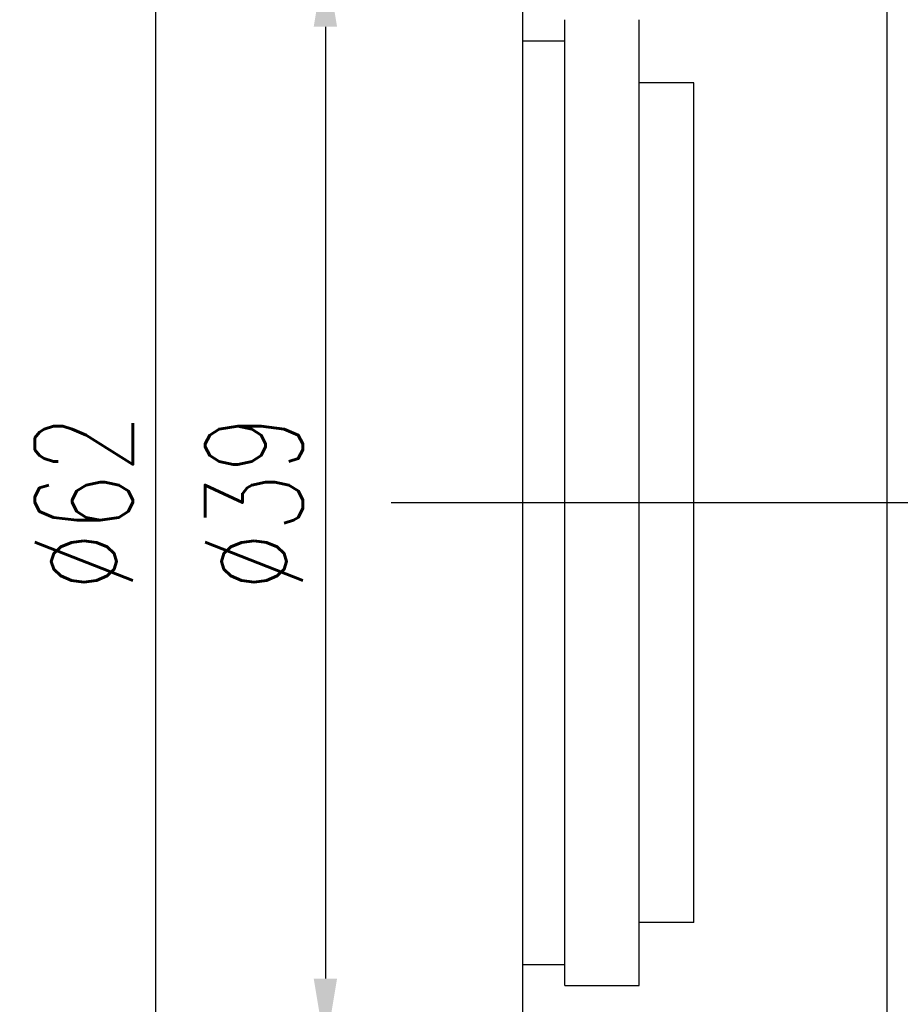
# Model space of a CAD drawing. Header units: millimetres. Extents: x 2 to 201, y -2 to 101.
# Tile 3 of 56: x 99 to 131, y 29 to 65. Entities that reach past the tile are written whole.
import ezdxf
from ezdxf.lldxf.tags import DXFTag

# ---------------------------------------------------------------- set-up
doc = ezdxf.new("R2010")
doc.units = ezdxf.units.MM
doc.header["$LTSCALE"] = 0.1
doc.layers.get('DEFPOINTS').update_dxf_attribs({"linetype": 'CONTINUOUS'})
doc.layers.add('layer 1', color=7, linetype='CONTINUOUS')
doc.styles.add('DIM-7', font='SIMPLEX.shx', dxfattribs={"width": 0.7, "bigfont": 'chineset.shx'})
tags = doc.linetypes.add('DASHED', pattern=[25.72, 12.86, -12.86]).pattern_tags.tags
tags[6:7] = [DXFTag(74, 4), DXFTag(75, 0), DXFTag(340, '0'), DXFTag(46, 0.0), DXFTag(50, 0.0), DXFTag(44, 0.0), DXFTag(45, 0.0)]
tags[4:5] = [DXFTag(74, 4), DXFTag(75, 0), DXFTag(340, '0'), DXFTag(46, 0.0), DXFTag(50, 0.0), DXFTag(44, 0.0), DXFTag(45, 0.0)]
doc.dimstyles.new('CNS', dxfattribs={"dimtxt": 3.5, "dimasz": 2.5, "dimexe": 1, "dimexo": 1.5, "dimgap": 0.09, "dimtad": 0, "dimdsep": 46, "dimtxsty": 'DIM-7', "dimcen": 0.09, "dimclrd": 1, "dimclre": 1, "dimclrt": 4, "dimadec": 0, "dimazin": 0, "dimtfac": 1, "dimtix": 1, "dimtmove": 2, "dimatfit": 3, "dimfxl": 1, "dimtvp": 0.971429, "dimtolj": 1, "dimarcsym": 0})

# ---------------------------------------------------------------- blocks, each defined once
blk = doc.blocks.new('*D5')
at = {"layer": 'DEFPOINTS', "color": 0, "transparency": 16777216}
for p in [(117.901, 66.881), (110.343, 27.881), (117.901, 27.881)]:
    blk.add_point(p, dxfattribs=at)
at = {"layer": 'layer 1', "lineweight": -2, "transparency": 16777216}
for p, q in [((116.401, 66.881), (109.343, 66.881)), ((110.343, 64.381), (110.343, 30.381)), ((116.401, 27.881), (109.343, 27.881))]:
    blk.add_line(p, q, dxfattribs=at)
at = {"layer": 'layer 1', "transparency": 16777216}
for points in [[(109.927, 64.381), (110.76, 64.381), (110.343, 66.881)], [(109.927, 30.381), (110.76, 30.381), (110.343, 27.881)]]:
    blk.add_solid(points, dxfattribs=at)
at = {"layer": 'layer 1', "transparency": 16777216, "insert": (107.793, 47.381), "char_height": 3.5, "attachment_point": 5, "rotation": 90, "style": 'DIM-7'}
blk.add_mtext('\\A1;%%c39', dxfattribs=at)
blk = doc.blocks.new('*D10')
at = {"layer": 'DEFPOINTS', "color": 0, "transparency": 16777216}
for p in [(130.401, 78.381), (104.268, 16.381), (130.401, 16.381)]:
    blk.add_point(p, dxfattribs=at)
at = {"layer": 'layer 1', "lineweight": -2, "transparency": 16777216}
for p, q in [((128.901, 78.381), (103.268, 78.381)), ((104.268, 75.881), (104.268, 18.881)), ((128.901, 16.381), (103.268, 16.381))]:
    blk.add_line(p, q, dxfattribs=at)
at = {"layer": 'layer 1', "transparency": 16777216}
for points in [[(103.852, 75.881), (104.685, 75.881), (104.268, 78.381)], [(103.852, 18.881), (104.685, 18.881), (104.268, 16.381)]]:
    blk.add_solid(points, dxfattribs=at)
at = {"layer": 'layer 1', "transparency": 16777216, "insert": (101.718, 47.381), "char_height": 3.5, "attachment_point": 5, "rotation": 90, "style": 'DIM-7'}
blk.add_mtext('\\A1;%%C62', dxfattribs=at)

msp = doc.modelspace()

# ---------------------------------------------------------------- linework, layer by layer
at = {"layer": 'layer 1', "linetype": 'Continuous'}
for p, q in [((130.401, 78.381), (130.401, 16.381)), ((117.401, 27.881), (117.401, 66.381))]:
    msp.add_line(p, q, dxfattribs=at)
at = {"layer": 'layer 1', "linetype": 'DASHED'}
for p, q in [((118.901, 30.131), (118.901, 64.631)), ((121.551, 30.131), (121.551, 64.631)), ((117.401, 63.881), (118.901, 63.881)), ((123.501, 62.381), (121.551, 62.381)), ((123.501, 32.381), (123.501, 62.381)), ((123.501, 32.381), (121.551, 32.381)), ((117.401, 30.881), (118.901, 30.881)), ((118.901, 30.131), (121.551, 30.131))]:
    msp.add_line(p, q, dxfattribs=at)
at = {"layer": 'layer 1'}
msp.add_line((112.693, 47.381), (193.336, 47.381), dxfattribs=at)

# ---------------------------------------------------------------- dimensions: what is measured, and where the dimension line sits
for base, p1, p2, text, picture, middle in [((104.268, 16.381), (130.401, 78.381), (130.401, 16.381), '%%C<>', '*D10', (101.718, 47.381)), ((110.343, 27.881), (117.901, 66.881), (117.901, 27.881), '%%c<>', '*D5', (107.793, 47.381))]:
    dim = msp.add_linear_dim(base=base, p1=p1, p2=p2, angle=90, text=text, dimstyle='CNS', override={"dimgap": 0.8, "dimtad": 1, "dimclrd": 256, "dimclre": 256, "dimclrt": 256, "dimadec": 2, "dimazin": 2, "dimtmove": 1, "dimatfit": 0}, dxfattribs=at)
    dim.commit()
    dim.dimension.update_dxf_attribs({"geometry": picture, "text_midpoint": middle})

doc.saveas('drawing.dxf')
